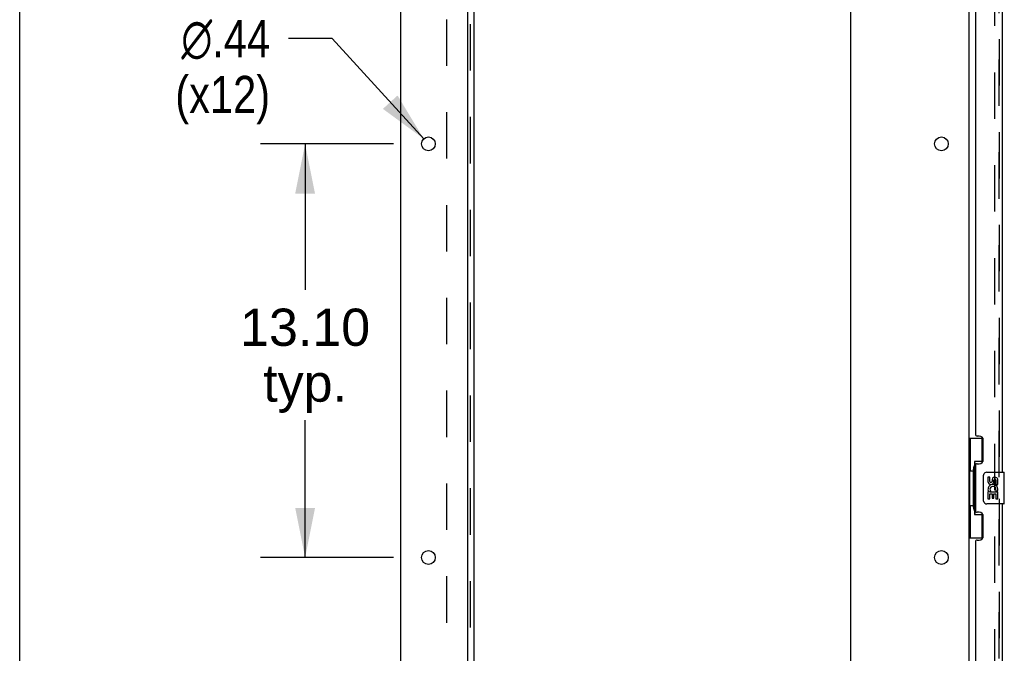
# Model space of a CAD drawing. Header units: inches. Extents: x 0 to 267, y 0 to 173.
# Tile 4 of 23: x 0 to 31, y 92 to 113. Entities that reach past the tile are written whole.
import ezdxf

# ---------------------------------------------------------------- set-up
doc = ezdxf.new("R2010")
doc.units = ezdxf.units.IN
doc.header["$LTSCALE"] = 14.6988
doc.header["$MEASUREMENT"] = 0
doc.linetypes.add('HIDDEN', pattern=[0.2, 0.1, -0.1])
doc.layers.get('0').update_dxf_attribs({"linetype": 'CONTINUOUS'})
for name, color, linetype in [('DEFAULT_2', 8, 'HIDDEN'), ('DIMENSIONS', 7, 'CONTINUOUS'), ('MASTER_DOOR_ASSEMBLY', 7, 'CONTINUOUS'), ('SLAVE_DOOR_ASSEMBLY', 7, 'CONTINUOUS'), ('SUBPANEL', 7, 'CONTINUOUS')]:
    doc.layers.add(name, color=color, linetype=linetype)
doc.styles.get("Standard").update_dxf_attribs({"font": 'arial.ttf'})
doc.styles.add('TEXTSTYLE_1', font='gdt', dxfattribs={"width": 0.8})
doc.dimstyles.new('DIMSTYLE_1', dxfattribs={"dimtxt": 1.179048, "dimasz": 1.572064, "dimexe": 0.09, "dimexo": 0.07, "dimgap": 0.0375, "dimtad": 0, "dimtih": 1, "dimtoh": 1, "dimzin": 4, "dimdsep": 46, "dimtxsty": 'Standard', "dimblk": '_FILLED', "dimblk1": '_FILLED', "dimblk2": '_FILLED', "dimcen": 0.09, "dimadec": 3, "dimazin": 1, "dimtfac": 1, "dimtdec": 3, "dimtofl": 0, "dimtmove": 0, "dimatfit": 3, "dimldrblk": '_FILLED', "dimfxl": 0, "dimtolj": 1, "dimtzin": 4, "dimarcsym": 0})
doc.dimstyles.new('DIMSTYLE_2', dxfattribs={"dimtxt": 1.179048, "dimasz": 1.572064, "dimexe": 0.09, "dimexo": 0.07, "dimgap": 0.09, "dimtad": 0, "dimtih": 1, "dimtoh": 1, "dimzin": 4, "dimdsep": 46, "dimtxsty": 'Standard', "dimblk": '_FILLED', "dimblk1": '_FILLED', "dimblk2": '_FILLED', "dimcen": 0.09, "dimadec": 3, "dimazin": 1, "dimtfac": 1, "dimtdec": 3, "dimtofl": 0, "dimtmove": 0, "dimatfit": 1, "dimldrblk": '_FILLED', "dimfxl": 0, "dimtolj": 1, "dimtzin": 4, "dimarcsym": 0})

# ---------------------------------------------------------------- blocks, each defined once
blk = doc.blocks.new('_FILLED')
at = {"color": 0, "linetype": 'ByBlock'}
blk.add_solid([(0, 0), (-1, 0.2), (-1, -0.2)], dxfattribs=at)
blk = doc.blocks.new('*D11')
at = {"layer": 'DIMENSIONS', "color": 2, "linetype": 'Continuous'}
for p, q in [((11.846, 108.57), (7.626, 108.57)), ((9.041, 108.57), (9.041, 103.943)), ((9.041, 95.47), (9.041, 99.816)), ((11.846, 95.47), (7.626, 95.47))]:
    blk.add_line(p, q, dxfattribs=at)
at = {"layer": 'DIMENSIONS', "color": 2, "linetype": 'Continuous', "xscale": 1.5720641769, "yscale": 1.5720641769, "zscale": 1.5720641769}
for p, rotation in [((9.041, 108.57), 90), ((9.041, 95.47), 270)]:
    blk.add_blockref('_FILLED', p, dxfattribs=dict(at, rotation=rotation))
at = {"layer": 'DIMENSIONS', "color": 2, "linetype": 'Continuous', "insert": (9.041, 103.353), "char_height": 1.179, "width": 4.12009, "attachment_point": 2, "line_spacing_factor": 0.9}
blk.add_mtext('13.10\\Ptyp.', dxfattribs=at)
blk = doc.blocks.new('*D12')
at = {"layer": 'DIMENSIONS', "color": 2, "linetype": 'Continuous'}
for p, q in [((9.896, 111.904), (8.52, 111.904)), ((12.799, 108.731), (9.896, 111.904))]:
    blk.add_line(p, q, dxfattribs=at)
at = {"layer": 'DIMENSIONS', "color": 2, "linetype": 'Continuous', "xscale": 1.5720641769, "yscale": 1.5720641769, "zscale": 1.5720641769, "rotation": 312.4604000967}
blk.add_blockref('_FILLED', (12.799, 108.731), dxfattribs=at)
at = {"layer": 'DIMENSIONS', "color": 2, "linetype": 'Continuous', "insert": (7.931, 112.493), "char_height": 1.17905, "width": 3.86003, "attachment_point": 3, "line_spacing_factor": 0.9, "style": 'TEXTSTYLE_1'}
blk.add_mtext('{\\fgdt;n}\\fArial;.44\\P(x12)', dxfattribs=at)

msp = doc.modelspace()

# ---------------------------------------------------------------- linework, layer by layer
at = {"color": 7, "linetype": 'Continuous'}
msp.add_line((0, 0), (0, 172.927), dxfattribs=at)
at = {"color": 3, "linetype": 'Continuous'}
for p, q in [((12.071, 55.024), (12.071, 122.816)), ((30.071, 119.472), (30.071, 58.368)), ((14.196, 57.045), (14.196, 119.42)), ((26.321, 119.42), (26.321, 57.045))]:
    msp.add_line(p, q, dxfattribs=at)
for centre in [(12.946, 108.57), (29.196, 108.57), (12.946, 95.47), (29.196, 95.47)]:
    msp.add_circle(centre, 0.219, dxfattribs=at)
at = {"layer": 'DEFAULT_2', "color": 8, "linetype": 'HIDDEN'}
msp.add_line((30.884, 119.654), (30.884, 58.185), dxfattribs=at)
at = {"layer": 'MASTER_DOOR_ASSEMBLY', "color": 8, "linetype": 'HIDDEN'}
for p, q in [((31.025, 114.825), (31.025, 98.015)), ((31.025, 97.325), (31.025, 80.515))]:
    msp.add_line(p, q, dxfattribs=at)
at = {"layer": 'SLAVE_DOOR_ASSEMBLY', "color": 8, "linetype": 'HIDDEN'}
for p, q in [((31.025, 98.015), (31.025, 114.825)), ((31.025, 80.515), (31.025, 97.325))]:
    msp.add_line(p, q, dxfattribs=at)
at = {"layer": 'SLAVE_DOOR_ASSEMBLY', "color": 3, "linetype": 'Continuous'}
for p, q in [((31.129, 98.17), (31.129, 114.67)), ((30.275, 113.462), (30.275, 99.377)), ((30.395, 99.317), (30.335, 99.317)), ((30.525, 98.567), (30.525, 99.187)), ((30.275, 98.377), (30.275, 96.962)), ((30.335, 98.437), (30.395, 98.437)), ((31.129, 80.67), (31.129, 97.17)), ((30.395, 96.902), (30.335, 96.902)), ((30.525, 96.152), (30.525, 96.772)), ((30.275, 95.962), (30.275, 81.877)), ((30.335, 96.022), (30.395, 96.022))]:
    msp.add_line(p, q, dxfattribs=at)
at = {"layer": 'SLAVE_DOOR_ASSEMBLY', "color": 7, "linetype": 'Continuous'}
for p, q in [((30.071, 99.245), (30.512, 99.245)), ((30.11, 99.245), (30.11, 98.22)), ((30.475, 99.245), (30.475, 98.465)), ((30.211, 98.25), (30.211, 98.271)), ((30.248, 98.51), (30.248, 96.83)), ((30.475, 98.51), (30.248, 98.51)), ((30.089, 98.22), (30.089, 97.12)), ((30.089, 98.22), (30.211, 98.22)), ((30.211, 97.12), (30.211, 98.22)), ((30.535, 97.27), (30.535, 98.07)), ((30.634, 98.17), (31.174, 98.17)), ((30.672, 98.016), (30.672, 97.879)), ((30.735, 98.016), (30.672, 98.016)), ((30.735, 97.879), (30.735, 98.016)), ((30.8, 97.942), (30.8, 97.873)), ((31.189, 97.185), (31.189, 98.155)), ((30.861, 97.879), (30.861, 97.921)), ((30.924, 97.921), (30.924, 97.785)), ((30.924, 97.785), (30.986, 97.785)), ((30.986, 97.785), (30.986, 97.921)), ((30.672, 97.554), (30.672, 97.324)), ((30.69, 97.554), (30.672, 97.554)), ((30.672, 97.324), (30.735, 97.324)), ((30.725, 97.554), (30.752, 97.574)), ((30.725, 97.554), (30.986, 97.554)), ((30.735, 97.324), (30.735, 97.492)), ((30.735, 97.492), (30.8, 97.492)), ((30.8, 97.492), (30.8, 97.355)), ((30.8, 97.355), (30.861, 97.355)), ((30.861, 97.355), (30.861, 97.492)), ((30.861, 97.492), (30.924, 97.492)), ((30.916, 97.59), (30.974, 97.565)), ((30.924, 97.492), (30.924, 97.324)), ((30.924, 97.324), (30.986, 97.324)), ((30.986, 97.324), (30.986, 97.554)), ((30.089, 97.12), (30.211, 97.12)), ((30.11, 97.12), (30.11, 96.095)), ((30.211, 97.069), (30.211, 97.09)), ((31.174, 97.17), (30.634, 97.17)), ((30.248, 96.83), (30.475, 96.83)), ((30.475, 96.875), (30.475, 96.095)), ((30.071, 96.095), (30.512, 96.095))]:
    msp.add_line(p, q, dxfattribs=at)
for points in [[(30.248, 98.486), (30.249, 98.483), (30.249, 98.479), (30.25, 98.475), (30.251, 98.471), (30.253, 98.466), (30.255, 98.461), (30.258, 98.455), (30.26, 98.449), (30.264, 98.443), (30.268, 98.436), (30.272, 98.429), (30.277, 98.421), (30.282, 98.412), (30.284, 98.409)], [(30.535, 98.07), (30.535, 98.076), (30.535, 98.082), (30.536, 98.088), (30.538, 98.094), (30.539, 98.1), (30.541, 98.106)], [(30.541, 97.234), (30.539, 97.239), (30.538, 97.245), (30.536, 97.251), (30.535, 97.257), (30.535, 97.264), (30.535, 97.27)], [(30.284, 96.931), (30.282, 96.927), (30.277, 96.919), (30.272, 96.911), (30.268, 96.904), (30.264, 96.897), (30.26, 96.89), (30.258, 96.884), (30.255, 96.879), (30.253, 96.874), (30.251, 96.869), (30.25, 96.865), (30.249, 96.861), (30.249, 96.857), (30.248, 96.854)]]:
    msp.add_lwpolyline(points, dxfattribs=at)
at = {"layer": 'SLAVE_DOOR_ASSEMBLY', "color": 3, "linetype": 'Continuous'}
for centre, radius, start, end in [((30.335, 99.377), 0.06, 180, 270), ((30.395, 99.187), 0.13, 0, 90), ((30.395, 98.567), 0.13, 270, 360), ((30.335, 98.377), 0.06, 90, 180), ((30.335, 96.962), 0.06, 180, 270), ((30.395, 96.772), 0.13, 0, 90), ((30.395, 96.152), 0.13, 270, 360), ((30.335, 95.962), 0.06, 90, 180)]:
    msp.add_arc(centre, radius, start, end, dxfattribs=at)
at = {"layer": 'SLAVE_DOOR_ASSEMBLY', "color": 7, "linetype": 'Continuous'}
for centre, radius, start, end in [((30.634, 98.07), 0.1, 90, 158.7946), ((30.892, 97.921), 0.0943, 68.6999, 167.4338), ((30.892, 97.921), 0.0314, 0, 180.0485), ((30.892, 97.921), 0.0943, 0, 68.6704), ((31.174, 98.155), 0.015, 0, 90), ((30.766, 97.879), 0.0943, 180, 360), ((30.826, 97.628), 0.154, 161.4199, 206.1963), ((30.829, 97.628), 0.157, 336.5966, 161.8791), ((30.766, 97.879), 0.0314, 180, 261.2295), ((30.829, 97.628), 0.0943, 336.5966, 215.1122), ((30.766, 97.884), 0.0362, 263.4285, 341.7628), ((30.829, 97.628), 0.157, 205.737, 207.8532), ((30.634, 97.27), 0.1, 201.205, 270), ((31.174, 97.185), 0.015, 270, 360)]:
    msp.add_arc(centre, radius, start, end, dxfattribs=at)
for centre, start_param, end_param in [((30.316, 98.26), 0.699287, 1.51401), ((30.316, 98.26), -4.655602, -3.84088), ((30.316, 97.079), 0.699287, 1.51401), ((30.316, 97.079), -4.655602, -3.84088)]:
    msp.add_ellipse(centre, major_axis=(0, 0.18), ratio=0.579493, start_param=start_param, end_param=end_param, dxfattribs=at)
at = {"layer": 'SUBPANEL', "color": 3, "linetype": 'Continuous'}
msp.add_line((14.4, 59.076), (14.4, 118.764), dxfattribs=at)
at = {"layer": 'SUBPANEL', "color": 8, "linetype": 'HIDDEN'}
for p, q in [((14.275, 60.916), (14.275, 116.924)), ((13.525, 112.514), (13.525, 65.326))]:
    msp.add_line(p, q, dxfattribs=at)

# ---------------------------------------------------------------- dimensions: what is measured, and where the dimension line sits
at = {"layer": 'DIMENSIONS', "color": 2, "linetype": 'Continuous'}
dim = msp.add_diameter_dim_2p(p1=(12.799, 108.731), p2=(13.094, 108.408), text='%%c<>\\P(x12)', dimstyle='DIMSTYLE_2', override={"dimpost": '<>'}, dxfattribs=at)
dim.commit()
dim.dimension.update_dxf_attribs({"geometry": '*D12', "text_midpoint": (6.001, 111.02), "dimtype": 163})
dim = msp.add_linear_dim(base=(9.041, 95.47), p1=(11.916, 108.57), p2=(11.916, 95.47), angle=270, text='<>\\Ptyp.', dimstyle='DIMSTYLE_1', dxfattribs=at)
dim.commit()
dim.dimension.update_dxf_attribs({"geometry": '*D11', "text_midpoint": (9.041, 101.88), "dimtype": 160})

doc.saveas('drawing.dxf')
